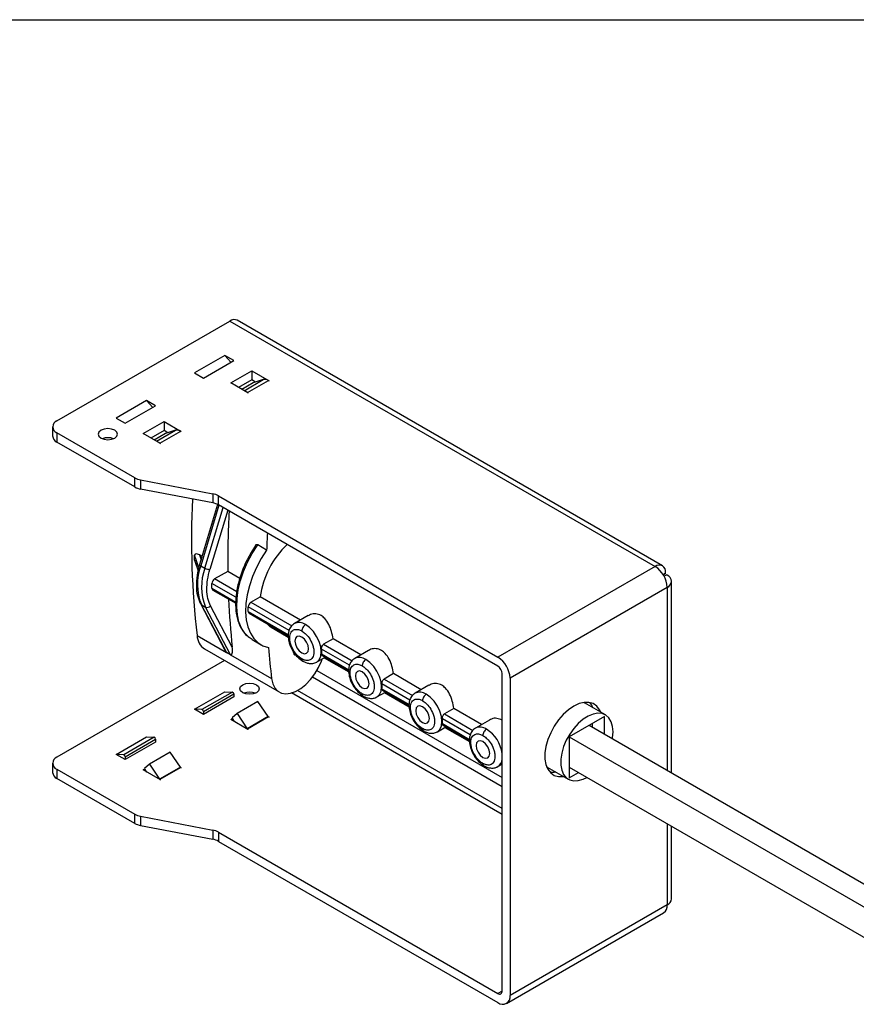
# Model space of a CAD drawing. Header units: millimetres. Extents: x 19 to 819, y 19 to 629.
# Tile 7 of 8: x 594 to 706, y 496 to 629. Entities that reach past the tile are written whole.
import ezdxf

# ---------------------------------------------------------------- set-up
doc = ezdxf.new("R2010")
doc.units = ezdxf.units.MM
doc.header["$LTSCALE"] = 3
doc.layers.add('TEXT', color=140, linetype='Continuous', lineweight=25)

msp = doc.modelspace()

# ---------------------------------------------------------------- linework, layer by layer
for p, q in [((598.793, 574.606), (622.085, 588.053)), ((622.085, 588.053), (679.36, 554.988)), ((680.36, 555.087), (623.085, 588.152)), ((621.402, 583.426), (617.301, 581.058)), ((618.514, 580.358), (622.615, 582.726)), ((622.615, 582.726), (621.402, 583.426)), ((622.229, 582.503), (621.402, 583.426)), ((617.301, 581.058), (618.514, 580.358)), ((622.191, 579.705), (625.019, 581.338)), ((625.019, 581.338), (627.353, 579.991)), ((625.019, 581.338), (625.019, 580.113)), ((624.524, 578.358), (622.191, 579.705)), ((625.019, 580.113), (623.252, 579.093)), ((625.205, 579.706), (623.697, 578.836)), ((623.997, 578.662), (626.578, 580.153)), ((624.461, 578.403), (627.275, 580.027)), ((625.537, 579.814), (625.019, 580.113)), ((626.578, 580.153), (625.205, 579.706)), ((627.346, 579.987), (627.275, 580.027)), ((627.346, 579.987), (627.353, 579.991)), ((624.461, 578.403), (624.531, 578.362)), ((610.866, 577.344), (606.765, 574.976)), ((612.079, 576.643), (610.866, 577.344)), ((611.693, 576.421), (610.866, 577.344)), ((624.524, 578.358), (624.531, 578.362)), ((607.978, 574.276), (612.079, 576.643)), ((606.765, 574.976), (607.978, 574.276)), ((610.382, 572.888), (613.211, 574.521)), ((613.211, 574.521), (615.544, 573.174)), ((613.211, 574.521), (613.211, 573.296)), ((598.207, 573.79), (598.207, 572.565)), ((613.211, 573.296), (611.443, 572.276)), ((612.188, 571.845), (614.77, 573.336)), ((612.652, 571.586), (615.466, 573.21)), ((613.728, 572.997), (613.211, 573.296)), ((614.77, 573.336), (613.396, 572.889)), ((615.537, 573.17), (615.466, 573.21)), ((615.537, 573.17), (615.544, 573.174)), ((609.278, 566.921), (598.793, 572.974)), ((598.793, 572.974), (598.793, 571.749)), ((609.278, 565.696), (598.793, 571.749)), ((612.716, 571.541), (610.382, 572.888)), ((613.396, 572.889), (611.888, 572.019)), ((612.652, 571.586), (612.723, 571.545)), ((612.716, 571.541), (612.723, 571.545)), ((609.278, 565.696), (609.278, 566.921)), ((610.059, 566.642), (619.77, 564.773)), ((610.059, 566.642), (610.059, 565.417)), ((619.77, 563.548), (610.059, 565.417)), ((619.77, 564.773), (619.77, 563.548)), ((620.552, 564.494), (658.19, 542.767)), ((620.552, 563.27), (620.552, 564.494)), ((620.436, 563.332), (618.003, 555.266)), ((620.612, 563.235), (618.156, 555.092)), ((618.722, 554.766), (621.177, 562.908)), ((621.801, 562.549), (619.401, 554.591)), ((658.19, 541.542), (620.552, 563.27)), ((627.032, 557.187), (625.829, 557.881)), ((617.337, 555.837), (617.337, 556.49)), ((617.908, 554.844), (617.337, 556.49)), ((617.337, 555.837), (617.818, 554.45)), ((618.324, 556.329), (617.975, 556.531)), ((617.975, 556.531), (618.194, 555.898)), ((617.361, 555.715), (617.81, 554.417)), ((618.002, 555.258), (618.003, 555.266)), ((618.156, 555.092), (618.722, 554.766)), ((679.36, 554.988), (658.19, 542.767)), ((621.792, 554.327), (620.024, 553.307)), ((623.01, 551.583), (620.024, 553.307)), ((623.429, 553.382), (621.792, 554.327)), ((680.775, 554.071), (680.446, 553.881)), ((680.446, 553.881), (680.775, 554.071)), ((680.571, 553.665), (680.9, 553.854)), ((680.775, 554.071), (680.775, 554.172)), ((680.987, 553.804), (680.9, 553.854)), ((619.671, 552.041), (619.671, 552.694)), ((622.903, 550.829), (619.671, 552.694)), ((619.671, 552.041), (622.883, 550.187)), ((680.987, 552.171), (659.816, 539.95)), ((680.987, 552.171), (680.987, 527.514)), ((681.573, 527.176), (681.573, 552.988)), ((619.774, 551.812), (622.88, 550.019)), ((624.913, 550.169), (626.177, 550.899)), ((631.592, 547.773), (626.177, 550.899)), ((618.116, 549.976), (621.452, 543.605)), ((618.238, 549.851), (618.804, 549.524)), ((618.238, 549.851), (621.621, 543.389)), ((622.187, 543.063), (618.804, 549.524)), ((622.4, 544.097), (619.478, 549.677)), ((624.56, 548.903), (624.56, 549.557)), ((630.063, 546.38), (624.56, 549.557)), ((624.913, 550.169), (630.432, 546.983)), ((624.56, 548.903), (629.982, 545.773)), ((624.663, 548.675), (629.967, 545.613)), ((632.641, 548.379), (630.767, 547.297)), ((627.643, 546.813), (629.954, 545.48)), ((617.662, 545.675), (621.621, 543.389)), ((635.979, 545.24), (634.715, 544.511)), ((639.724, 543.079), (635.979, 545.24)), ((625.076, 545.141), (626.278, 544.447)), ((634.715, 544.511), (638.563, 542.289)), ((618.686, 543.873), (628.727, 538.076)), ((622.187, 543.063), (621.621, 543.389)), ((622.187, 543.063), (627.703, 539.879)), ((630.641, 543.384), (630.641, 543.502)), ((630.825, 543.102), (630.936, 543.091)), ((633.767, 542.101), (634.909, 542.76)), ((638.195, 541.685), (634.44, 543.853)), ((634.44, 543.2), (638.114, 541.079)), ((634.495, 542.999), (638.098, 540.919)), ((634.787, 542.69), (638.086, 540.785)), ((640.773, 543.684), (638.899, 542.603)), ((621.371, 542.323), (598.793, 529.288)), ((658.755, 525.318), (633.195, 540.074)), ((633.789, 540.955), (658.755, 526.543)), ((644.111, 540.546), (642.847, 539.816)), ((647.855, 538.384), (644.111, 540.546)), ((658.755, 497.775), (658.755, 540.562)), ((659.816, 539.95), (659.816, 497.163)), ((646.326, 536.991), (642.572, 539.158)), ((642.847, 539.816), (646.695, 537.595)), ((648.904, 538.99), (647.031, 537.908)), ((617.301, 535.74), (621.402, 538.108)), ((622.414, 538.069), (618.313, 535.701)), ((618.514, 535.437), (622.615, 537.805)), ((622.615, 537.408), (618.514, 535.04)), ((621.402, 538.108), (622.414, 538.069)), ((622.615, 537.805), (622.615, 537.408)), ((658.755, 521.565), (630.385, 537.943)), ((658.755, 522.382), (631.204, 538.287)), ((641.899, 537.406), (643.04, 538.066)), ((642.572, 538.505), (646.245, 536.385)), ((642.627, 538.304), (646.23, 536.224)), ((642.919, 537.995), (646.218, 536.091)), ((625.858, 536.784), (623.043, 535.16)), ((627.231, 534.752), (625.858, 536.784)), ((669.749, 536.668), (669.839, 536.62)), ((672.668, 534.987), (669.839, 536.62)), ((618.514, 535.04), (617.301, 535.74)), ((618.313, 535.701), (617.301, 535.74)), ((618.514, 535.437), (618.514, 535.04)), ((623.043, 535.16), (622.39, 534.572)), ((623.043, 535.16), (624.417, 533.127)), ((627.231, 534.752), (624.417, 533.127)), ((627.275, 534.709), (624.461, 533.085)), ((627.244, 534.735), (627.353, 534.673)), ((627.346, 534.669), (627.275, 534.709)), ((627.353, 534.673), (627.346, 534.669)), ((652.243, 535.852), (650.978, 535.122)), ((650.978, 535.122), (654.827, 532.9)), ((655.987, 533.69), (652.243, 535.852)), ((672.555, 534.792), (667.781, 532.035)), ((672.555, 532.381), (672.555, 534.792)), ((622.191, 534.387), (622.424, 534.522)), ((624.524, 533.04), (622.191, 534.387)), ((622.723, 534.08), (622.39, 534.572)), ((650.03, 532.712), (651.172, 533.371)), ((654.458, 532.297), (650.704, 534.464)), ((650.704, 533.811), (654.377, 531.69)), ((650.759, 533.61), (654.362, 531.53)), ((651.05, 533.301), (654.349, 531.396)), ((657.036, 534.296), (655.162, 533.214)), ((670.468, 533.586), (718.693, 505.747)), ((670.892, 533.831), (670.892, 533.342)), ((606.765, 529.658), (610.866, 532.026)), ((611.878, 531.986), (607.777, 529.619)), ((610.866, 532.026), (611.878, 531.986)), ((624.461, 533.085), (624.531, 533.044)), ((624.531, 533.044), (624.524, 533.04)), ((667.781, 532.035), (667.781, 526.522)), ((667.781, 532.035), (717.25, 503.477)), ((607.978, 529.355), (612.079, 531.722)), ((612.079, 531.325), (607.978, 528.958)), ((612.079, 531.722), (612.079, 531.325)), ((607.978, 528.958), (606.765, 529.658)), ((607.777, 529.619), (606.765, 529.658)), ((607.978, 529.355), (607.978, 528.958)), ((614.049, 529.967), (611.235, 528.343)), ((615.423, 527.935), (614.049, 529.967)), ((598.207, 528.472), (598.207, 527.247)), ((611.235, 528.343), (610.582, 527.755)), ((611.235, 528.343), (612.608, 526.31)), ((658.162, 528.018), (658.755, 528.36)), ((664.84, 527.959), (664.753, 528.013)), ((664.84, 527.959), (667.668, 526.327)), ((598.793, 527.656), (609.278, 521.603)), ((598.793, 527.656), (598.793, 526.431)), ((610.382, 527.57), (610.615, 527.705)), ((612.716, 526.223), (610.382, 527.57)), ((610.914, 527.263), (610.582, 527.755)), ((615.423, 527.935), (612.608, 526.31)), ((615.466, 527.892), (612.652, 526.268)), ((615.435, 527.918), (615.544, 527.856)), ((615.537, 527.852), (615.466, 527.892)), ((615.544, 527.856), (615.537, 527.852)), ((667.781, 527.953), (715.652, 500.317)), ((667.781, 526.522), (669.02, 527.237)), ((609.278, 520.378), (598.793, 526.431)), ((612.652, 526.268), (612.723, 526.227)), ((612.723, 526.227), (612.716, 526.223)), ((609.278, 520.378), (609.278, 521.603)), ((610.059, 521.324), (619.77, 519.455)), ((610.059, 521.324), (610.059, 520.099)), ((610.059, 520.099), (619.77, 518.23)), ((680.987, 520.329), (680.987, 509.385)), ((619.77, 519.455), (619.77, 518.23)), ((620.552, 519.176), (620.552, 517.952)), ((620.552, 519.176), (658.19, 497.449)), ((681.573, 510.201), (681.573, 519.991)), ((620.552, 517.952), (658.19, 496.224)), ((659.34, 496.11), (680.51, 508.331)), ((680.987, 509.385), (659.816, 497.163)), ((658.755, 497.775), (658.19, 497.449))]:
    msp.add_line(p, q)
at = {"flags": 128}
for points in [[(624.461, 578.403), (624.367, 578.452), (624.334, 578.468)], [(604.732, 572.28), (605.154, 572.117), (605.652, 572.06), (606.149, 572.117), (606.571, 572.28), (606.853, 572.523), (606.952, 572.81), (606.853, 573.098), (606.571, 573.341), (606.149, 573.504), (605.652, 573.561), (605.154, 573.504), (604.732, 573.341), (604.451, 573.098), (604.352, 572.81), (604.451, 572.523), (604.732, 572.28)], [(612.652, 571.586), (612.558, 571.635), (612.526, 571.65)], [(625.076, 545.141), (624.668, 545.418), (624.102, 545.984), (623.645, 546.692), (623.307, 547.532), (623.092, 548.486), (623.006, 549.538), (623.049, 550.668), (623.222, 551.856), (623.52, 553.08), (623.939, 554.317), (624.47, 555.544), (625.104, 556.739), (625.829, 557.881)], [(627.032, 557.187), (626.306, 556.045), (625.672, 554.85), (625.141, 553.623), (624.722, 552.386), (624.424, 551.162), (624.251, 549.975), (624.208, 548.844), (624.294, 547.792), (624.509, 546.838), (624.847, 545.998), (625.304, 545.29), (625.87, 544.724), (626.536, 544.313), (627.289, 544.063)], [(618.156, 555.092), (618.094, 555.133), (618.046, 555.173), (618.015, 555.211), (618.002, 555.245), (618.002, 555.258)], [(618.095, 550.027), (618.096, 550.024), (618.116, 549.976)], [(633.791, 542.115), (634.104, 542.414), (634.316, 542.882), (634.388, 543.474), (634.316, 544.15), (634.104, 544.863), (633.767, 545.565), (633.328, 546.208), (632.816, 546.748), (632.267, 547.149)], [(632.691, 543.883), (632.621, 544.329), (632.422, 544.789), (632.124, 545.191), (631.772, 545.475), (631.42, 545.597), (631.122, 545.539), (630.923, 545.31), (630.853, 544.944), (630.923, 544.497), (631.122, 544.038), (631.42, 543.636), (631.772, 543.352), (632.124, 543.229), (632.422, 543.287), (632.621, 543.517), (632.691, 543.883)], [(627.703, 539.879), (627.859, 539.193), (628.14, 538.628), (628.537, 538.204), (629.034, 537.937), (629.613, 537.838), (630.253, 537.909), (630.93, 538.148), (631.62, 538.546), (632.298, 539.088), (632.938, 539.756), (633.518, 540.523), (634.015, 541.363), (634.412, 542.244), (634.517, 542.534)], [(633.531, 542.002), (633.767, 542.101), (633.791, 542.115)], [(641.923, 537.421), (642.236, 537.719), (642.448, 538.188), (642.52, 538.78), (642.448, 539.456), (642.236, 540.169), (641.899, 540.871), (641.46, 541.514), (640.948, 542.054), (640.399, 542.454)], [(640.823, 539.188), (640.753, 539.635), (640.554, 540.094), (640.256, 540.497), (639.904, 540.78), (639.552, 540.903), (639.254, 540.845), (639.055, 540.615), (638.985, 540.25), (639.055, 539.803), (639.254, 539.344), (639.552, 538.941), (639.904, 538.657), (640.256, 538.535), (640.554, 538.593), (640.753, 538.822), (640.823, 539.188)], [(623.817, 539.04), (624.239, 539.203), (624.736, 539.26), (625.234, 539.203), (625.656, 539.04), (625.938, 538.797), (626.036, 538.51), (625.938, 538.223), (625.656, 537.979), (625.234, 537.816), (624.736, 537.759), (624.239, 537.816), (623.817, 537.979), (623.535, 538.223), (623.436, 538.51), (623.535, 538.797), (623.817, 539.04)], [(641.662, 537.308), (641.899, 537.407), (641.923, 537.421)], [(650.054, 532.726), (650.368, 533.025), (650.58, 533.493), (650.652, 534.086), (650.58, 534.761), (650.368, 535.475), (650.031, 536.177), (649.591, 536.819), (649.08, 537.359), (648.531, 537.76)], [(648.955, 534.494), (648.885, 534.94), (648.686, 535.4), (648.387, 535.802), (648.036, 536.086), (647.684, 536.208), (647.386, 536.15), (647.186, 535.921), (647.116, 535.555), (647.186, 535.109), (647.386, 534.649), (647.684, 534.247), (648.036, 533.963), (648.387, 533.841), (648.686, 533.899), (648.885, 534.128), (648.955, 534.494)], [(672.046, 535.346), (671.882, 535.689), (671.504, 536.175), (671.02, 536.509), (670.448, 536.677), (669.805, 536.676), (669.115, 536.504), (668.4, 536.168), (667.686, 535.679), (666.995, 535.054), (666.353, 534.314), (665.78, 533.484), (665.297, 532.592), (664.919, 531.669), (664.66, 530.747), (664.528, 529.856), (664.528, 529.027), (664.66, 528.289), (664.919, 527.666), (665.297, 527.179), (665.78, 526.846), (666.353, 526.677), (666.995, 526.679), (667.046, 526.686)], [(670.985, 535.958), (670.821, 536.301), (670.568, 536.657)], [(673.704, 532.698), (673.64, 533.434), (673.45, 534.069), (673.142, 534.581), (672.727, 534.951), (672.219, 535.166), (671.637, 535.218), (671.002, 535.106), (670.336, 534.832), (669.665, 534.407), (669.012, 533.847), (668.4, 533.172), (667.853, 532.406), (667.389, 531.576), (667.026, 530.713), (666.776, 529.849), (666.649, 529.013), (666.649, 528.237), (666.776, 527.548), (667.026, 526.972), (667.389, 526.529), (667.853, 526.235), (668.4, 526.101), (669.012, 526.131), (669.665, 526.325), (670.168, 526.574)], [(649.794, 532.613), (650.031, 532.712), (650.054, 532.726)], [(673.62, 531.767), (673.64, 531.888), (673.704, 532.698)], [(657.087, 529.8), (657.017, 530.246), (656.817, 530.706), (656.519, 531.108), (656.167, 531.392), (655.816, 531.514), (655.517, 531.456), (655.318, 531.227), (655.248, 530.861), (655.318, 530.414), (655.517, 529.955), (655.816, 529.553), (656.167, 529.269), (656.519, 529.146), (656.817, 529.204), (657.017, 529.434), (657.087, 529.8)], [(657.926, 527.919), (658.162, 528.018), (658.186, 528.032)]]:
    msp.add_lwpolyline(points, dxfattribs=at)
for centre, radius, start, end in [((622.671, 587.235), 1.006, 65.69288, 125.61758), ((626.785, 579.299), 0.878, 56.05326, 103.57532), ((599.103, 573.79), 0.873, 110.78342, 249.21658), ((614.976, 572.482), 0.878, 56.05326, 103.57532), ((599.208, 572.665), 1.006, 185.6948, 245.62534), ((605.652, 570.26), 2.078, 68.8035, 111.1965), ((610.507, 569.131), 2.529, 240.91863, 259.81025), ((610.507, 567.906), 2.529, 240.91863, 259.81025), ((729.389, 558.699), 112.484, 177.26059, 186.64872), ((619.323, 562.284), 2.529, 60.91863, 79.81025), ((619.323, 561.06), 2.529, 60.91863, 79.81025), ((746.246, 555.802), 124.453, 176.93747, 180.68138), ((756.647, 552.616), 129.696, 176.97026, 177.98029), ((637.802, 549.37), 11.725, 133.07802, 172.50756), ((624.901, 552.576), 7.198, 159.53924, 202.24766), ((625.466, 552.25), 7.198, 159.53924, 202.24766), ((619.383, 555.93), 1.339, 240.39868, 270.76583), ((679.913, 554.311), 0.873, 350.78596, 129.20329), ((677.456, 552.011), 3.535, 2.60548, 57.39452), ((620.438, 552.659), 0.768, 122.60548, 177.39452), ((680.677, 552.988), 0.873, 290.78342, 69.21658), ((619.916, 552.014), 0.246, 173.70167, 234.98615), ((727.364, 555.305), 105.561, 182.56572, 186.09489), ((618.389, 550.121), 0.31, 207.92739, 240.75797), ((619.04, 550.045), 0.572, 245.61631, 319.94745), ((625.327, 549.522), 0.768, 122.60548, 177.39452), ((624.805, 548.876), 0.246, 173.70124, 234.98658), ((628.897, 548.974), 2.498, 222.03709, 239.87643), ((631.389, 545.925), 1.506, 54.31742, 114.37212), ((619.922, 545.767), 2.262, 182.33254, 236.89951), ((728.371, 551.948), 101.39, 184.46039, 186.83654), ((631.637, 543.526), 2.822, 353.35477, 6.64523), ((639.52, 541.231), 1.506, 54.31742, 114.37212), ((656.285, 539.789), 3.535, 2.60548, 57.39452), ((657.527, 540.506), 1.229, 2.60548, 57.39452), ((639.768, 538.832), 2.822, 353.35477, 6.64523), ((622.342, 537.805), 0.273, 359.83065, 74.75818), ((624.736, 535.96), 2.078, 68.8035, 111.1965), ((647.652, 536.537), 1.506, 54.31742, 114.37212), ((618.241, 535.438), 0.273, 359.83065, 74.75818), ((627.347, 534.827), 0.138, 213.02116, 238.43491), ((647.9, 534.137), 2.822, 353.35477, 6.64523), ((655.784, 531.842), 1.506, 54.31742, 114.37212), ((611.806, 531.723), 0.273, 359.83065, 74.75818), ((624.533, 533.203), 0.138, 213.02116, 238.43491), ((654.172, 529.164), 4.628, 7.97214, 57.44414), ((599.103, 528.472), 0.873, 110.78342, 249.21658), ((607.705, 529.356), 0.273, 359.83065, 74.75818), ((657.376, 529.158), 1.387, 305.72249, 353.81561), ((599.208, 527.347), 1.006, 185.6948, 245.62534), ((615.539, 528.01), 0.138, 213.02116, 238.43491), ((665.613, 529.671), 2.402, 259.42813, 278.93288), ((612.724, 526.385), 0.138, 213.02116, 238.43491), ((610.507, 523.813), 2.529, 240.91863, 259.81025), ((610.507, 522.588), 2.529, 240.91863, 259.81025), ((619.323, 516.966), 2.529, 60.91863, 79.81025), ((619.323, 515.742), 2.529, 60.91863, 79.81025), ((680.572, 510.301), 1.006, 294.37466, 354.3052), ((679.893, 509.245), 1.103, 304.05635, 7.25583), ((658.411, 497.719), 0.349, 230.79672, 9.21404), ((658.825, 497.002), 1.004, 230.79671, 9.21404)]:
    msp.add_arc(centre, radius, start, end)
for centre, major_axis, ratio, start_param, end_param in [((617.975, 556.123), (0.601, -0.482), 0.4377906, 1.9085603, 3.4793566), ((617.975, 555.469), (0.601, -0.482), 0.4377906, 3.4793566, 3.7499482), ((630.994, 543.588), (0.23, 0.468), 0.5738637, 2.278352, 3.3510946)]:
    msp.add_ellipse(centre, major_axis=major_axis, ratio=ratio, start_param=start_param, end_param=end_param)
for points, knots in [([(625.553, 557.815), (625.151, 557.184), (624.34, 555.909), (623.538, 553.924), (623.071, 552.193), (622.865, 550.736), (622.837, 549.314), (623.024, 548.086), (623.376, 547.072), (623.79, 546.325), (624.216, 545.773), (624.542, 545.539), (624.64, 545.468)], [0, 0, 0, 0, 0.1409693, 0.284787, 0.4059904, 0.4991867, 0.5970983, 0.7247219, 0.7988336, 0.878718, 0.9632189, 1, 1, 1, 1]), ([(625.829, 557.881), (625.796, 557.896), (625.73, 557.925), (625.631, 557.913), (625.541, 557.844), (625.489, 557.759), (625.48, 557.695), (625.48, 557.691)], [0, 0, 0, 0, 0.1967689, 0.3928776, 0.6503916, 0.9827856, 1, 1, 1, 1]), ([(618.002, 555.258), (617.874, 554.765), (617.616, 553.767), (617.531, 552.349), (617.662, 551.054), (617.952, 550.367), (618.095, 550.027)], [0, 0, 0, 0, 0.2461925, 0.498596, 0.7517143, 1, 1, 1, 1]), ([(619.478, 549.677), (619.327, 549.965), (619.206, 550.296), (619.039, 551.031), (618.992, 551.435), (618.979, 552.291), (619.012, 552.742), (619.154, 553.662), (619.262, 554.13), (619.401, 554.591)], [0, 0, 0, 0, 0.25, 0.25, 0.5, 0.5, 0.75, 0.75, 1, 1, 1, 1]), ([(635.979, 545.24), (635.922, 545.571), (635.807, 546.232), (635.438, 547.209), (634.949, 547.943), (634.335, 548.437), (633.665, 548.643), (633.042, 548.606), (632.754, 548.408), (632.661, 548.344)], [0, 0, 0, 0, 0.1644764, 0.32867, 0.4981359, 0.6176434, 0.7720747, 0.926169, 1, 1, 1, 1]), ([(630.772, 547.3), (630.592, 547.163), (630.266, 546.913), (629.971, 546.241), (629.908, 545.502), (630.075, 544.616), (630.402, 543.846), (630.805, 543.229), (631.269, 542.669), (631.662, 542.394), (631.917, 542.215)], [0, 0, 0, 0, 0.1298449, 0.2356428, 0.3894242, 0.5131972, 0.670957, 0.75645, 0.8417593, 1, 1, 1, 1]), ([(631.772, 542.535), (631.637, 542.613), (631.483, 542.721), (631.15, 543.025), (630.97, 543.224), (630.623, 543.725), (630.457, 544.029), (630.277, 544.522), (630.229, 544.693), (630.163, 545.029), (630.146, 545.196), (630.146, 545.509), (630.163, 545.655), (630.229, 545.916), (630.277, 546.03), (630.457, 546.316), (630.623, 546.429), (630.97, 546.529), (631.15, 546.519), (631.483, 546.439), (631.637, 546.37), (631.772, 546.291)], [0, 0, 0, 0, 0.125, 0.125, 0.25, 0.25, 0.375, 0.375, 0.4375, 0.4375, 0.5, 0.5, 0.5625, 0.5625, 0.625, 0.625, 0.75, 0.75, 0.875, 0.875, 1, 1, 1, 1]), ([(632.267, 547.149), (632.209, 547.115), (632.146, 547.066), (632.024, 546.94), (631.965, 546.863), (631.869, 546.695), (631.831, 546.606), (631.783, 546.437), (631.772, 546.359), (631.772, 546.291)], [0, 0, 0, 0, 0.25, 0.25, 0.5, 0.5, 0.75, 0.75, 1, 1, 1, 1]), ([(631.772, 546.291), (631.908, 546.213), (632.061, 546.106), (632.394, 545.801), (632.575, 545.603), (632.921, 545.102), (633.087, 544.798), (633.267, 544.304), (633.316, 544.134), (633.381, 543.797), (633.399, 543.631), (633.399, 543.318), (633.381, 543.171), (633.316, 542.911), (633.267, 542.796), (633.087, 542.51), (632.921, 542.398), (632.575, 542.297), (632.394, 542.307), (632.061, 542.387), (631.908, 542.457), (631.772, 542.535)], [0, 0, 0, 0, 0.125, 0.125, 0.25, 0.25, 0.375, 0.375, 0.4375, 0.4375, 0.5, 0.5, 0.5625, 0.5625, 0.625, 0.625, 0.75, 0.75, 0.875, 0.875, 1, 1, 1, 1]), ([(622.187, 543.063), (622.214, 543.047), (622.238, 543.044), (622.278, 543.052), (622.294, 543.063), (622.334, 543.103), (622.352, 543.141), (622.395, 543.262), (622.409, 543.357), (622.433, 543.654), (622.424, 543.869), (622.4, 544.097)], [0, 0, 0, 0, 0.0625, 0.0625, 0.125, 0.125, 0.25, 0.25, 0.5, 0.5, 1, 1, 1, 1]), ([(634.44, 543.853), (634.428, 543.968), (634.446, 544.106), (634.542, 544.35), (634.621, 544.456), (634.715, 544.511)], [0, 0, 0, 0, 0.5, 0.5, 1, 1, 1, 1]), ([(644.111, 540.546), (644.053, 540.877), (643.939, 541.537), (643.57, 542.515), (643.081, 543.249), (642.467, 543.742), (641.797, 543.949), (641.173, 543.912), (640.886, 543.714), (640.793, 543.649)], [0, 0, 0, 0, 0.1644764, 0.32867, 0.4981359, 0.6176434, 0.7720747, 0.926169, 1, 1, 1, 1]), ([(621.452, 543.606), (621.467, 543.578), (621.498, 543.521), (621.549, 543.45), (621.594, 543.407), (621.614, 543.394), (621.621, 543.389)], [0, 0, 0, 0, 0.3356566, 0.6955203, 0.896271, 1, 1, 1, 1]), ([(634.498, 543.004), (634.486, 543.011), (634.452, 543.028), (634.434, 543.099), (634.438, 543.17), (634.44, 543.2)], [0, 0, 0, 0, 0.2498559, 0.6851322, 1, 1, 1, 1]), ([(638.904, 542.606), (638.724, 542.468), (638.398, 542.219), (638.103, 541.547), (638.04, 540.807), (638.207, 539.921), (638.534, 539.152), (638.937, 538.535), (639.401, 537.974), (639.794, 537.699), (640.049, 537.52)], [0, 0, 0, 0, 0.1298449, 0.2356428, 0.3894242, 0.5131972, 0.670957, 0.75645, 0.8417593, 1, 1, 1, 1]), ([(631.923, 542.226), (631.909, 542.229), (631.848, 542.244), (631.791, 542.355), (631.778, 542.477), (631.772, 542.535)], [0, 0, 0, 0, 0.1255525, 0.5798062, 1, 1, 1, 1]), ([(631.917, 542.215), (632.05, 542.148), (632.338, 542.002), (632.806, 541.9), (633.312, 541.9), (633.606, 542.029), (633.762, 542.098)], [0, 0, 0, 0, 0.1983588, 0.4300171, 0.6973274, 1, 1, 1, 1]), ([(639.904, 537.841), (639.768, 537.919), (639.615, 538.027), (639.282, 538.331), (639.102, 538.529), (638.755, 539.03), (638.589, 539.334), (638.409, 539.828), (638.36, 539.998), (638.295, 540.335), (638.278, 540.501), (638.278, 540.814), (638.295, 540.961), (638.36, 541.222), (638.409, 541.336), (638.589, 541.622), (638.755, 541.735), (639.102, 541.835), (639.282, 541.825), (639.615, 541.745), (639.768, 541.675), (639.904, 541.597)], [0, 0, 0, 0, 0.125, 0.125, 0.25, 0.25, 0.375, 0.375, 0.4375, 0.4375, 0.5, 0.5, 0.5625, 0.5625, 0.625, 0.625, 0.75, 0.75, 0.875, 0.875, 1, 1, 1, 1]), ([(640.399, 542.454), (640.341, 542.421), (640.278, 542.372), (640.156, 542.246), (640.097, 542.168), (640.001, 542.001), (639.963, 541.912), (639.915, 541.743), (639.904, 541.664), (639.904, 541.597)], [0, 0, 0, 0, 0.25, 0.25, 0.5, 0.5, 0.75, 0.75, 1, 1, 1, 1]), ([(639.904, 541.597), (640.039, 541.519), (640.193, 541.411), (640.526, 541.107), (640.706, 540.908), (641.053, 540.408), (641.219, 540.104), (641.399, 539.61), (641.447, 539.44), (641.513, 539.103), (641.53, 538.937), (641.53, 538.624), (641.513, 538.477), (641.447, 538.216), (641.399, 538.102), (641.219, 537.816), (641.053, 537.703), (640.706, 537.603), (640.526, 537.613), (640.193, 537.693), (640.039, 537.763), (639.904, 537.841)], [0, 0, 0, 0, 0.125, 0.125, 0.25, 0.25, 0.375, 0.375, 0.4375, 0.4375, 0.5, 0.5, 0.5625, 0.5625, 0.625, 0.625, 0.75, 0.75, 0.875, 0.875, 1, 1, 1, 1]), ([(642.572, 539.158), (642.559, 539.274), (642.578, 539.411), (642.674, 539.656), (642.752, 539.762), (642.847, 539.816)], [0, 0, 0, 0, 0.5, 0.5, 1, 1, 1, 1]), ([(652.243, 535.852), (652.185, 536.182), (652.07, 536.843), (651.702, 537.821), (651.213, 538.555), (650.599, 539.048), (649.928, 539.254), (649.305, 539.217), (649.018, 539.019), (648.925, 538.955)], [0, 0, 0, 0, 0.1644764, 0.32867, 0.4981359, 0.6176434, 0.7720747, 0.926169, 1, 1, 1, 1]), ([(640.054, 537.532), (640.041, 537.535), (639.98, 537.549), (639.922, 537.661), (639.91, 537.782), (639.904, 537.841)], [0, 0, 0, 0, 0.1255525, 0.5798062, 1, 1, 1, 1]), ([(640.049, 537.52), (640.182, 537.453), (640.469, 537.308), (640.938, 537.206), (641.444, 537.205), (641.738, 537.335), (641.894, 537.404)], [0, 0, 0, 0, 0.19835877, 0.43001706, 0.69732744, 1, 1, 1, 1]), ([(642.63, 538.31), (642.618, 538.316), (642.584, 538.334), (642.565, 538.404), (642.57, 538.475), (642.572, 538.505)], [0, 0, 0, 0, 0.24985587, 0.68513221, 1, 1, 1, 1]), ([(647.036, 537.911), (646.856, 537.774), (646.529, 537.525), (646.234, 536.853), (646.172, 536.113), (646.339, 535.227), (646.666, 534.457), (647.069, 533.841), (647.533, 533.28), (647.925, 533.005), (648.181, 532.826)], [0, 0, 0, 0, 0.1298449, 0.2356428, 0.3894242, 0.5131972, 0.670957, 0.75645, 0.8417593, 1, 1, 1, 1]), ([(648.531, 537.76), (648.472, 537.726), (648.409, 537.678), (648.287, 537.552), (648.229, 537.474), (648.132, 537.307), (648.095, 537.217), (648.046, 537.049), (648.036, 536.97), (648.036, 536.903)], [0, 0, 0, 0, 0.25, 0.25, 0.5, 0.5, 0.75, 0.75, 1, 1, 1, 1]), ([(648.036, 533.147), (647.9, 533.225), (647.747, 533.332), (647.414, 533.637), (647.233, 533.835), (646.886, 534.336), (646.721, 534.64), (646.541, 535.134), (646.492, 535.304), (646.426, 535.641), (646.409, 535.807), (646.409, 536.12), (646.426, 536.266), (646.492, 536.527), (646.541, 536.641), (646.721, 536.927), (646.886, 537.04), (647.233, 537.14), (647.414, 537.13), (647.747, 537.05), (647.9, 536.981), (648.036, 536.903)], [0, 0, 0, 0, 0.125, 0.125, 0.25, 0.25, 0.375, 0.375, 0.4375, 0.4375, 0.5, 0.5, 0.5625, 0.5625, 0.625, 0.625, 0.75, 0.75, 0.875, 0.875, 1, 1, 1, 1]), ([(648.036, 536.903), (648.171, 536.824), (648.324, 536.717), (648.658, 536.412), (648.838, 536.214), (649.185, 535.713), (649.351, 535.409), (649.531, 534.915), (649.579, 534.745), (649.645, 534.409), (649.662, 534.242), (649.662, 533.929), (649.645, 533.783), (649.579, 533.522), (649.531, 533.408), (649.351, 533.122), (649.185, 533.009), (648.838, 532.909), (648.658, 532.919), (648.324, 532.999), (648.171, 533.068), (648.036, 533.147)], [0, 0, 0, 0, 0.125, 0.125, 0.25, 0.25, 0.375, 0.375, 0.4375, 0.4375, 0.5, 0.5, 0.5625, 0.5625, 0.625, 0.625, 0.75, 0.75, 0.875, 0.875, 1, 1, 1, 1]), ([(650.704, 534.464), (650.691, 534.579), (650.71, 534.717), (650.805, 534.961), (650.884, 535.067), (650.978, 535.122)], [0, 0, 0, 0, 0.5, 0.5, 1, 1, 1, 1]), ([(650.762, 533.616), (650.749, 533.622), (650.715, 533.64), (650.697, 533.71), (650.702, 533.781), (650.704, 533.811)], [0, 0, 0, 0, 0.2498559, 0.6851322, 1, 1, 1, 1]), ([(658.755, 534.287), (658.525, 534.382), (658.06, 534.575), (657.436, 534.521), (657.15, 534.325), (657.057, 534.261)], [0, 0, 0, 0, 0.3991096, 0.8053558, 1, 1, 1, 1]), ([(648.186, 532.837), (648.173, 532.84), (648.112, 532.855), (648.054, 532.967), (648.042, 533.088), (648.036, 533.147)], [0, 0, 0, 0, 0.1255525, 0.5798062, 1, 1, 1, 1]), ([(648.181, 532.826), (648.313, 532.759), (648.601, 532.613), (649.07, 532.512), (649.575, 532.511), (649.869, 532.641), (650.025, 532.709)], [0, 0, 0, 0, 0.1983588, 0.4300171, 0.6973274, 1, 1, 1, 1]), ([(655.168, 533.217), (654.988, 533.08), (654.661, 532.83), (654.366, 532.158), (654.303, 531.419), (654.47, 530.533), (654.798, 529.763), (655.2, 529.146), (655.664, 528.586), (656.057, 528.31), (656.312, 528.132)], [0, 0, 0, 0, 0.12984491, 0.23564279, 0.38942421, 0.51319723, 0.67095699, 0.75645004, 0.84175928, 1, 1, 1, 1]), ([(656.167, 528.452), (656.032, 528.53), (655.879, 528.638), (655.545, 528.942), (655.365, 529.141), (655.018, 529.641), (654.852, 529.946), (654.672, 530.439), (654.624, 530.61), (654.558, 530.946), (654.541, 531.113), (654.541, 531.426), (654.558, 531.572), (654.624, 531.833), (654.672, 531.947), (654.852, 532.233), (655.018, 532.346), (655.365, 532.446), (655.545, 532.436), (655.879, 532.356), (656.032, 532.286), (656.167, 532.208)], [0, 0, 0, 0, 0.125, 0.125, 0.25, 0.25, 0.375, 0.375, 0.4375, 0.4375, 0.5, 0.5, 0.5625, 0.5625, 0.625, 0.625, 0.75, 0.75, 0.875, 0.875, 1, 1, 1, 1]), ([(656.662, 533.066), (656.604, 533.032), (656.541, 532.983), (656.419, 532.857), (656.361, 532.78), (656.264, 532.612), (656.226, 532.523), (656.178, 532.354), (656.167, 532.276), (656.167, 532.208)], [0, 0, 0, 0, 0.25, 0.25, 0.5, 0.5, 0.75, 0.75, 1, 1, 1, 1]), ([(656.167, 532.208), (656.303, 532.13), (656.456, 532.022), (656.789, 531.718), (656.97, 531.52), (657.317, 531.019), (657.482, 530.715), (657.662, 530.221), (657.711, 530.051), (657.777, 529.714), (657.794, 529.548), (657.794, 529.235), (657.777, 529.088), (657.711, 528.828), (657.662, 528.713), (657.482, 528.427), (657.317, 528.315), (656.97, 528.214), (656.789, 528.224), (656.456, 528.304), (656.303, 528.374), (656.167, 528.452)], [0, 0, 0, 0, 0.125, 0.125, 0.25, 0.25, 0.375, 0.375, 0.4375, 0.4375, 0.5, 0.5, 0.5625, 0.5625, 0.625, 0.625, 0.75, 0.75, 0.875, 0.875, 1, 1, 1, 1]), ([(656.318, 528.143), (656.305, 528.146), (656.243, 528.161), (656.186, 528.272), (656.173, 528.394), (656.167, 528.452)], [0, 0, 0, 0, 0.1255525, 0.5798062, 1, 1, 1, 1]), ([(656.312, 528.132), (656.445, 528.065), (656.733, 527.919), (657.201, 527.817), (657.707, 527.817), (658.001, 527.946), (658.157, 528.015)], [0, 0, 0, 0, 0.19835877, 0.43001706, 0.69732744, 1, 1, 1, 1])]:
    msp.add_open_spline(points, degree=3, knots=knots)
at = {"layer": 'TEXT'}
msp.add_line((19.05, 628.65), (819.15, 628.65), dxfattribs=at)

doc.saveas('drawing.dxf')
